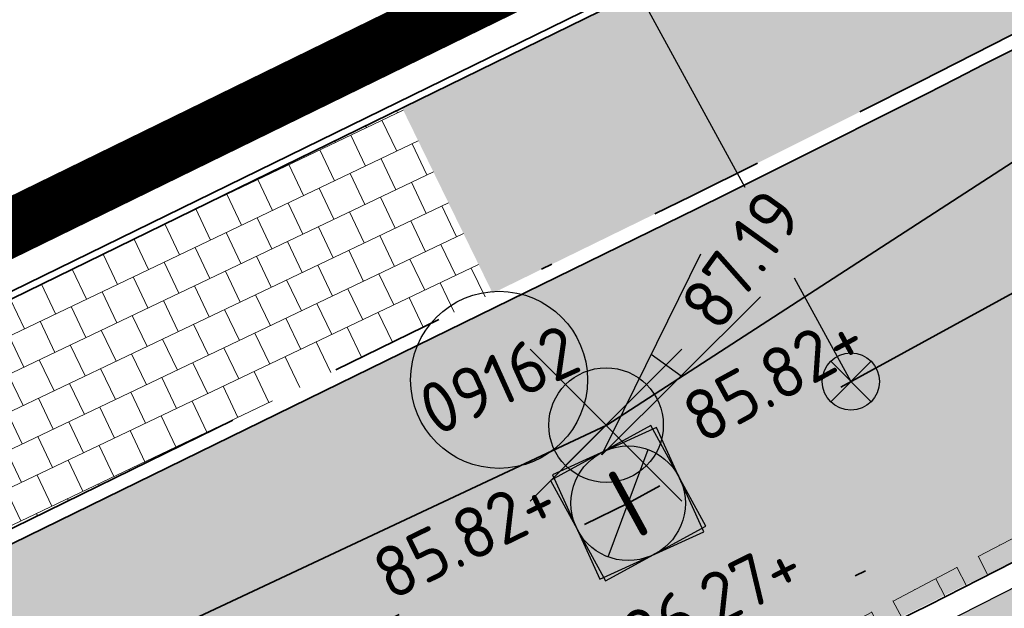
# Model space of a CAD drawing. Header units: metres. Extents: x 195696 to 514079, y 327475 to 328989.
# Tile 208 of 256: x 196127.23 to 196135.83, y 327728.24 to 327733.38. Entities that reach past the tile are written whole.
import ezdxf
from ezdxf.enums import TextEntityAlignment as Align

# ---------------------------------------------------------------- set-up
doc = ezdxf.new("R2010")
doc.units = ezdxf.units.M
for name, pattern in [('CENTER2', [1.125, 0.75, -0.125, 0.125, -0.125]), ('RI-GWA-SO', [18.450000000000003, 6, -1.8, 1.75, -1.8, 1.75, -1.8, 1.75, -1.8]), ('RI-GWA_AANSLUITLEIDING-SO', [23.000000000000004, 4, -1.8, 2.6, -1.8, 4.6, -1.8, 4.6, -1.8]), ('RI-ITR', [10.4, 5, -1.8, 0, -1.8, 0, -1.8]), ('VH-RIJWIELPADBAND', [20, 8, -2, 2, -2, 0, -2, 2, -2]), ('VH-TROTTOIRBAND_180-200', [20, 10, -2, 2, -2, 2, -2])]:
    doc.linetypes.add(name, pattern=pattern)
for name, color, linetype, lineweight in [('N-WE-GR-GRAS-A-250', 62, 'Continuous', 18), ('N-WE-KG-WERKGRENS-200-G', 14, 'CENTER2', 35), ('N-WE-RI-GWA_HULPSTUK_INLAAT-S-250', 30, 'Continuous', 25), ('N-WE-RI-GWA_PERCEELAANSLUITLEIDING_PVC_125-G', 30, 'RI-GWA_AANSLUITLEIDING-SO', 25), ('N-WE-RI-GWA_PUTNUMMER-S-250', 7, 'Continuous', 25), ('N-WE-RI-GWA_TRANSPORTLEIDING-G', 30, 'RI-GWA-SO', 35), ('N-WE-RI-ITR_RIOOLLEIDING_PVC_315-G', 151, 'RI-ITR', 35), ('N-WE-RI-OVERIG_RIOOLPUT_BETON-S-250', 10, 'Continuous', 25), ('N-WE-RI-OVERIG_RIOOLPUT_INSPECTIE-S-250', 10, 'Continuous', 25), ('N-WE-RI-VWA_STROOMRICHTING-S', 7, 'Continuous', 25), ('N-WE-VH-FUNDERING-A-250', 252, 'Continuous', 18), ('N-WE-VH-GESLOTENVERHARDING-A-200', 252, 'Continuous', 18), ('N-WE-VH-KANTOPSLUITING_OPSLUITBAND_60X200-G', 5, 'Continuous', 35), ('N-WE-VH-KANTOPSLUITING_RIJWIELPADBAND_40 120_250-G', 1, 'VH-RIJWIELPADBAND', 35), ('N-WE-VH-KANTOPSLUITING_TROTTOIRBAND_180 200_250-G', 6, 'VH-TROTTOIRBAND_180-200', 25), ('N-WE-VH-KANTOPSLUITING_VOORKANTBAND-G', 2, 'Continuous', 35), ('N-WE-VH-OPENVERHARDING_BETONSTRAATSTEEN_ANTRACIET-A', 250, 'Continuous', 18), ('N-WE-VH-OPENVERHARDING_BETONSTRAATSTEEN_ROOD-A', 13, 'Continuous', 18), ('N-WE-VH-TEGEL-A', 252, 'Continuous', 18), ('V-WE-RI-GWA_PUTDEKSELNIVEAU-S-250', 7, 'Continuous', 25), ('V-WE-RI-GWA_RIOOLLEIDING_BETON_300-G', 30, 'RI-GWA-V', 35), ('V-WE-RI-GWA_RIOOLPUT_INSPECTIEPUT-S-250', 30, 'Continuous', 25)]:
    doc.layers.add(name, color=color, linetype=linetype, lineweight=lineweight)
doc.styles.add('NLCS-ISO', font='NLCS-ISO.ttf')
doc.linetypes.add('RI-GWA-V', pattern='A,3,[24,NLCS.SHX,S=1,R=0,X=0,Y=0],3,-3', length=9)
pattern_1 = [(87.99999999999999, (0, 0), (-0.3997563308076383, 0.01395979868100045), []), (148, (0, 0), (-0.2119677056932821, -0.3392192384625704), [])]

# ---------------------------------------------------------------- blocks, each defined once
blk = doc.blocks.new('V-SRI-PUT_GWA_KUNSTSTOF-SO')
h = blk.add_hatch(color=256)
h.dxf.hatch_style = 1
h.paths.add_polyline_path([(1.414221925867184, 1.41420519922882, 0.6681786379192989), (-1.999991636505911, -8.363144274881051e-06, 0.198912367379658), (-1.414205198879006, -1.41422192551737)])
for p, q in [((-2.651642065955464, -2.651658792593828), (2.651658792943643, 2.651642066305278)), ((2.651658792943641, -2.65165879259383), (-2.651642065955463, 2.651642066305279)), ((-1.414205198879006, -1.41422192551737), (1.414221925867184, 1.41420519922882))]:
    blk.add_line(p, q)
blk.add_circle((8.36349408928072e-06, -8.363144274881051e-06), 2)
blk = doc.blocks.new('*U153')
at = {"ltscale": 0.1, "style": 'NLCS-ISO'}
for tag, p in [('MAT', (-0.5000000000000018, 0.5000000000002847)), ('BOBL', (-98.07709673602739, 1.13686837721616e-13))]:
    blk.add_attdef(tag, text='', height=1.8, dxfattribs=at).set_placement(p, align=Align.BOTTOM_RIGHT)
for tag, p in [('DIA', (0.4999999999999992, 0.5000000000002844)), ('BOBR', (105.7525793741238, -2.220446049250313e-16))]:
    blk.add_attdef(tag, text='', height=1.8, dxfattribs=at).set_placement(p, align=Align.BOTTOM_LEFT)
blk.add_attdef('JVA', text='', height=1.8, dxfattribs=at).set_placement((-2.465190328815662e-32, -0.9999999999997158), align=Align.TOP_CENTER)
at = {"ltscale": 0.1, "style": 'NLCS-ISO', "flags": 1}
blk.add_attdef('PUTNR-L', text='', height=1.8, dxfattribs=at).set_placement((1.948397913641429, -5.769780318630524), align=Align.BOTTOM_LEFT)
blk.add_attdef('PUTNR-L', text='', height=1.8, dxfattribs=at).set_placement((-0.8215082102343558, -5.885126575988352), align=Align.BOTTOM_RIGHT)
blk = doc.blocks.new('*U154')
at = {"ltscale": 0.1, "style": 'NLCS-ISO'}
for tag, p in [('MAT', (-0.5000000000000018, 0.5000000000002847)), ('BOBL', (-64.98704420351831, 1.13464793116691e-13))]:
    blk.add_attdef(tag, text='', height=1.8, dxfattribs=at).set_placement(p, align=Align.BOTTOM_RIGHT)
for tag, p in [('DIA', (0.4999999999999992, 0.5000000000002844)), ('BOBR', (49.40985727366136, -2.220446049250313e-16))]:
    blk.add_attdef(tag, text='', height=1.8, dxfattribs=at).set_placement(p, align=Align.BOTTOM_LEFT)
blk.add_attdef('JVA', text='', height=1.8, dxfattribs=at).set_placement((-2.465190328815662e-32, -0.9999999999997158), align=Align.TOP_CENTER)
at = {"ltscale": 0.1, "style": 'NLCS-ISO', "flags": 1}
blk.add_attdef('PUTNR-L', text='', height=1.8, dxfattribs=at).set_placement((1.948397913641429, -5.769780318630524), align=Align.BOTTOM_LEFT)
blk.add_attdef('PUTNR-L', text='', height=1.8, dxfattribs=at).set_placement((-0.8215082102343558, -5.885126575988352), align=Align.BOTTOM_RIGHT)
blk = doc.blocks.new('SRI-PUT_INSPECTIE-SO')
at = {"flags": 128}
blk.add_lwpolyline([(-1.999999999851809, -2.000000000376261), (2.000000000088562, -2.000000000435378), (2.000000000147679, 1.999999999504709), (-2.00000000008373, 1.999999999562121)], close=True, dxfattribs=at)
blk.add_circle((0, -7.105427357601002e-14), 1.999999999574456)
at = {"style": 'NLCS-ISO'}
blk.add_text('I', height=2.5, dxfattribs=at).set_placement((-0.002795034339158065, -0.007140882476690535), align=Align.MIDDLE_CENTER)
blk = doc.blocks.new('SRI-PUT_BETON-SO')
h = blk.add_hatch(color=256)
h.dxf.hatch_style = 1
h.paths.add_polyline_path([(1.414221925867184, 1.41420519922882, 0.6681786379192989), (-1.999991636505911, -8.363144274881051e-06, 0.198912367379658), (-1.414205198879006, -1.41422192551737)])
blk.add_line((-1.414205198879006, -1.41422192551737), (1.414221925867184, 1.41420519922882))
blk.add_lwpolyline([(-1.999991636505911, -2.000008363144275), (2.000008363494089, -2.000008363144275), (2.000008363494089, 1.999991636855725), (-1.999991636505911, 1.999991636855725)], close=True)
blk.add_circle((8.36349408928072e-06, -8.363144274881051e-06), 2)
blk = doc.blocks.new('SRI-PUTDEKSELHOOGTE-SO')
h = blk.add_hatch(color=256)
h.dxf.hatch_style = 1
h.paths.add_polyline_path([(3.018955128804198, 2.485302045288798), (0, 2.220446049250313e-16), (3.661812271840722, 1.371840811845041)])
for p, q in [((0, 0), (6.037910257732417, 4.970604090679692)), ((0, 0), (7.323624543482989, 2.743681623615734)), ((3.018955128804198, 2.485302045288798), (3.661812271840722, 1.371840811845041))]:
    blk.add_line(p, q)
at = {"style": 'NLCS-ISO'}
blk.add_attdef('PUTHGT', text='', height=1.8, rotation=30.00000000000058, dxfattribs=at).set_placement((5.01661480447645, 2.929534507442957), align=Align.MIDDLE_LEFT)
blk = doc.blocks.new('SRI-PUTNUMMER-SO')
blk.add_circle((0, 0), 3.090853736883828)
at = {"style": 'NLCS-ISO'}
blk.add_attdef('PUTNR', text='', height=1.8, dxfattribs=at).set_placement((0, 0), align=Align.MIDDLE_CENTER)
blk = doc.blocks.new('SRI-HULP_INLAAT_125MM-SO')
h = blk.add_hatch(color=256)
h.dxf.hatch_style = 1
h.paths.add_polyline_path([(-0.7071067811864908, 0.7071067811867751, 0.1989123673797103), (-1.000000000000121, 0, 0.1989123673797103), (-0.7071067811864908, -0.7071067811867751), (0, -1.387778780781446e-17)])
h = blk.add_hatch(color=256)
h.dxf.hatch_style = 1
h.paths.add_polyline_path([(1.000000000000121, 0, 0.1989123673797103), (0.7071067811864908, 0.7071067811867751), (0, -1.387778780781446e-17), (0.7071067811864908, -0.7071067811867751, 0.1989123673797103)])
for p, q in [((-0.7071067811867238, 0.707106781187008), (0.7071067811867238, -0.707106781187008)), ((-0.7071067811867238, -0.707106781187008), (0.7071067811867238, 0.707106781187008))]:
    blk.add_line(p, q)
blk.add_circle((0, 0), 1.000000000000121)
blk = doc.blocks.new('*U432')
at = {"ltscale": 0.1, "style": 'NLCS-ISO'}
for tag, p in [('MAT', (-0.5000000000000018, 0.5000000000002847)), ('BOBL', (-53.56821045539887, 1.13686837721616e-13))]:
    blk.add_attdef(tag, text='', height=1.8, dxfattribs=at).set_placement(p, align=Align.BOTTOM_RIGHT)
for tag, p in [('DIA', (0.4999999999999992, 0.5000000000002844)), ('BOBR', (57.69688685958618, -2.220446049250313e-16))]:
    blk.add_attdef(tag, text='', height=1.8, dxfattribs=at).set_placement(p, align=Align.BOTTOM_LEFT)
blk.add_attdef('JVA', text='', height=1.8, dxfattribs=at).set_placement((-2.465190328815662e-32, -0.9999999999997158), align=Align.TOP_CENTER)
at = {"ltscale": 0.1, "style": 'NLCS-ISO', "flags": 1}
blk.add_attdef('PUTNR-L', text='', height=1.8, dxfattribs=at).set_placement((1.948397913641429, -5.769780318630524), align=Align.BOTTOM_LEFT)
blk.add_attdef('PUTNR-L', text='', height=1.8, dxfattribs=at).set_placement((-0.8215082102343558, -5.885126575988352), align=Align.BOTTOM_RIGHT)

msp = doc.modelspace()

# ---------------------------------------------------------------- hatches: boundary and pattern name
at = {"layer": 'N-WE-GR-GRAS-A-250', "lineweight": 0}
h = msp.add_hatch(dxfattribs=at)
h.set_pattern_fill('AGR-GRAS_02-SO', color=256, scale=0.05, pattern_type=2)
h.set_pattern_definition([(0, (0, 0), (0.5, 0.5), [0.125, -0.375]), (0, (0.275, 0.3), (0.5, 0.5), [0.125, -0.375]), (90, (0.05, 0.175), (-0.5, 0.5), [0.125, -0.375]), (90, (0.25, 0.35), (-0.5, 0.5), [0.125, -0.375]), (45, (0.1, 0.35), (0, 0.5000000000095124), [0.125, -0.582106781]), (135, (0.275, 0), (-0.5000000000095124, 0), [0.125, -0.582106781]), (26.56505119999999, (0.125, 0.15), (0.5000000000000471, 2.000322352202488e-10), [0.125, -0.9930339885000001]), (26.56505119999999, (0.35, 0.4), (0.5000000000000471, 2.000322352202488e-10), [0.125, -0.9930339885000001]), (63.43494882, (0.35, 0), (2.54993137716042e-11, 0.500000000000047), [0.125, -0.9930339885]), (63.43494882, (0.125, 0.225), (2.54993137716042e-11, 0.500000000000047), [0.125, -0.9930339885]), (63.43494882, (0.3, 0.1), (2.54993137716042e-11, 0.500000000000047), [0.125, -0.9930339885]), (116.5650512, (0, 0.275), (-2.000324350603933e-10, 0.500000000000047), [0.125, -0.9930339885]), (153.43494882, (0.1, 0.07500000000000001), (-0.500000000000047, 2.549949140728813e-11), [0.125, -0.9930339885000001])])
edge = h.paths.add_edge_path()
edge.add_line((196137.1797916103, 327726.0571261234), (196136.8796224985, 327726.6713817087))
edge.add_line((196136.8796224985, 327726.6713817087), (196135.971021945, 327728.4534759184))
edge.add_line((196135.971021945, 327728.4534759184), (196135.2583103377, 327728.0900999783))
edge.add_line((196135.2583103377, 327728.0900999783), (196129.4485911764, 327725.248855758))
edge.add_line((196129.4485911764, 327725.248855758), (196128.2695245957, 327724.6726796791))
edge.add_arc((196128.620766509, 327723.9539105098), 0.8000000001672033, 116.0434356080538, 233.7265867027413)
edge.add_arc((196129.8040447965, 327725.5663163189), 2.799999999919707, 233.7265867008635, 293.5577917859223)
edge.add_line((196130.9231316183, 327722.9996755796), (196137.1797916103, 327726.0571261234))
edge = h.paths.add_edge_path()
edge.add_line((196146.0966257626, 327731.4876040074), (196146.4265127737, 327730.9029817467))
edge.add_arc((196098.9785311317, 327814.9897913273), 96.55000003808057, 299.4348975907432, 304.1125045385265)
edge.add_line((196153.125673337, 327735.0523814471), (196151.9388866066, 327737.0640966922))
edge.add_arc((196046.3508037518, 327916.3308159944), 208.0514356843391, 300.3507979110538, 300.4980815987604, ccw=False)
edge.add_line((196151.4777178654, 327736.7932661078), (196145.8577888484, 327733.6286967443))
edge.add_line((196145.8577888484, 327733.6286967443), (196145.1526276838, 327733.2508770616))
edge.add_line((196145.1526276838, 327733.2508770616), (196146.0966257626, 327731.4876040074))
at = {"layer": 'N-WE-VH-FUNDERING-A-250', "lineweight": 0}
h = msp.add_hatch(dxfattribs=at)
h.set_pattern_fill('AVH-FUNDERING_GRANULAAT_LAVA-SOD', color=256, scale=0.1, pattern_type=2)
h.set_pattern_definition([(18.43495, (0.025, -0.07500000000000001), (0.2500001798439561, 0.250000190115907), [0.158114, -0.158114, 0.158114, -0.316228]), (71.56505, (0.025, 0.07500000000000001), (1.027195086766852e-08, 0.5000003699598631), [0.158114, -0.316228, 0.158114, -0.158114]), (108.43495, (-0.025, 0.07500000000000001), (-0.250000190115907, 0.2500001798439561), [0.158114, -0.316228, 0.158114, -0.158114]), (161.56505, (-0.025, -0.07500000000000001), (-0.500000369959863, 1.027195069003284e-08), [0.158114, -0.158114, 0.158114, -0.316228])])
h.paths.add_polyline_path([(196132.7325527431, 327727.0818410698), (196161.2087323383, 327741.1623221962), (196160.7284595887, 327742.0394413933), (196132.2720363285, 327727.9658539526)])
h.paths.add_polyline_path([(196131.8494701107, 327726.6259661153), (196131.3804966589, 327727.5091783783), (196096.3745918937, 327708.9045381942), (196096.8172389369, 327708.0078422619)])
at = {"layer": 'N-WE-VH-GESLOTENVERHARDING-A-200', "lineweight": 0}
h = msp.add_hatch(dxfattribs=at)
h.set_pattern_fill('AVH-GESLOTEN-SOD', color=256, scale=0.2, angle=28, pattern_type=2)
h.set_pattern_definition(pattern_1)
edge = h.paths.add_edge_path()
edge.add_arc((196002.8392108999, 327994.4170410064), 300.3105728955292, 298.0902589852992, 298.1829516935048)
edge.add_arc((196098.9785311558, 327814.9897912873), 96.7499999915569, 298.1829517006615, 308.3814825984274)
edge.add_line((196159.0500707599, 327739.1480308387), (196167.2475241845, 327745.9249292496))
edge.add_arc((196165.3159395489, 327748.2203553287), 3.00000001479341, 310.0803713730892, 312.7597743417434)
edge.add_line((196167.35271758, 327746.0177352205), (196174.2066933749, 327752.3556539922))
edge.add_line((196174.2066933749, 327752.3556539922), (196176.3798590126, 327749.3575136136))
edge.add_arc((196240.5988028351, 327669.8875864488), 102.1740772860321, 128.9413703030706, 131.8372612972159)
edge.add_line((196172.4469423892, 327746.0116035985), (196162.8488733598, 327738.0444900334))
edge.add_arc((196098.9785311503, 327814.9897912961), 100.0000000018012, 298.1829516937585, 309.69520475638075, ccw=False)
edge.add_arc((196002.8392252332, 327994.417014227), 303.5605425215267, 296.6494245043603, 298.18295169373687, ccw=False)
edge.add_line((196138.9953072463, 327723.1044190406), (196125.4960893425, 327716.5077378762))
edge.add_arc((196125.7156155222, 327716.0585071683), 0.4999999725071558, 116.0434350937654, 122.373698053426)
edge.add_arc((196147.9496387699, 327669.1892882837), 52.37189080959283, 115.4455440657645, 121.0030107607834)
edge.add_arc((196121.0918731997, 327713.8589807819), 0.2500195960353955, 118.1906929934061, 229.250672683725)
edge.add_arc((196102.9812874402, 327692.8335136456), 27.49999995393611, 49.25964687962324, 58.29503817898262)
edge.add_arc((196117.5651768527, 327716.4424932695), 0.2502027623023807, 238.321955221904, 298.4773294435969)
edge.add_arc((196242.7567194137, 327480.3965558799), 266.9400155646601, 116.81138615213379, 117.9396073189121, ccw=False)
edge.add_arc((196122.1347975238, 327719.0898090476), 0.4999999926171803, 295.7619758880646, 302.1511996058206)
edge.add_arc((196122.1347102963, 327719.0897542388), 0.5000000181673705, 297.91533745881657, 302.16300455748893, ccw=False)
edge.add_arc((196242.7567191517, 327480.3965564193), 266.9400149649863, 114.75962567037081, 116.8073749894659, ccw=False)
edge.add_arc((196129.8040447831, 327725.5663163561), 3.000000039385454, 292.6419377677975, 296.8302535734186)
edge.add_line((196131.1580911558, 327722.889273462), (196136.2742470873, 327725.3788814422))
edge.add_arc((196002.8389643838, 327994.417530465), 300.3111209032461, 296.3800634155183, 298.0902565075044)
h = msp.add_hatch(dxfattribs=at)
h.set_pattern_fill('AVH-GESLOTEN-SOD', color=256, scale=0.2, angle=28, pattern_type=2)
h.set_pattern_definition(pattern_1)
h.paths.add_polyline_path([(196157.962, 327732.862, 0.00351585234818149), (196160.987, 327735.539), (196166.343, 327740.519), (196169.856, 327743.692), (196171.771, 327745.401, -0.001006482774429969), (196172.07556866, 327745.677483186), (196170.4482898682, 327744.2875916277), (196162.8808085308, 327738.0060173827, -0.05027397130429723), (196146.2309968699, 327726.8013170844, -0.006691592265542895), (196139.0174974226, 327723.0596120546), (196131.0515779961, 327719.1668953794), (196130.1345730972, 327718.7648978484, -0.08442666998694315), (196133.3878517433, 327719.5772398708, 0.09818586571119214), (196137.1347885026, 327720.6222520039), (196143.713, 327723.945), (196147.575, 327725.978), (196151.251, 327727.988, 0.03928629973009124)])
at = {"layer": 'N-WE-VH-OPENVERHARDING_BETONSTRAATSTEEN_ANTRACIET-A', "lineweight": 0}
h = msp.add_hatch(dxfattribs=at)
h.set_pattern_fill('AVH-BSS_KEIFORMAAT_KEPER', color=256, scale=2, angle=27.63056827, pattern_type=2)
h.set_pattern_definition([(27.63056827, (196130.9927234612, 327723.9109659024), (0.08865937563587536, 0.2834422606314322), [0.63, -0.21]), (297.63056827, (196130.7979405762, 327724.2830675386), (0.0886593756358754, 0.2834422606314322), [0.63, -0.21])])
edge = h.paths.add_edge_path()
edge.add_line((196151.3766722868, 327736.9658632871), (196145.7480013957, 327733.7964038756))
edge.add_line((196145.7480013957, 327733.7964038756), (196140.4951084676, 327730.9841787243))
edge.add_line((196140.4951084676, 327730.9841787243), (196135.1866944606, 327728.2776843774))
edge.add_line((196135.1866944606, 327728.2776843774), (196129.3607264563, 327725.4285215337))
at = {"layer": 'N-WE-VH-OPENVERHARDING_BETONSTRAATSTEEN_ROOD-A', "lineweight": 0}
h = msp.add_hatch(dxfattribs=at)
h.set_pattern_fill('AVH-BSS_KEIFORMAAT_KEPER', color=256, scale=2, angle=27.04, pattern_type=2)
h.set_pattern_definition([(27.04000000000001, (196090.4172369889, 327711.2307072), (0.09157615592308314, 0.2825133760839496), [0.63, -0.21]), (297.04, (196090.2262997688, 327711.604796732), (0.09157615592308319, 0.2825133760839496), [0.63, -0.21])])
edge = h.paths.add_edge_path()
edge.add_arc((196129.5578064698, 327723.2988013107), 6.000000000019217, 116.0434352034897, 186.775137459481)
edge.add_line((196123.5997057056, 327722.5909628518), (196128.1641339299, 327724.858349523))
edge.add_line((196128.1641339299, 327724.858349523), (196129.3431462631, 327725.4344990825))
edge.add_line((196129.3431462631, 327725.4344990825), (196135.169114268, 327728.2836619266))
edge.add_line((196135.169114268, 327728.2836619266), (196140.477528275, 327730.9901562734))
edge.add_line((196140.477528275, 327730.9901562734), (196145.7303849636, 327733.8023615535))
edge.add_line((196145.7303849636, 327733.8023615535), (196151.3672299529, 327736.976572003))
edge.add_arc((196055.3583026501, 327900.946979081), 190.0105484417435, 300.3500800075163, 303.0306060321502)
edge.add_arc((196148.3731287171, 327756.6093568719), 18.31286083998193, 305.2050558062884, 323.2766809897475)
edge.add_line((196163.0514790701, 327745.6591558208), (196160.4651052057, 327746.2447989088))
edge.add_arc((196159.7717494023, 327742.5224918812), 3.786332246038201, 79.44841532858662, 111.7730900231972)
edge.add_arc((196008.9082184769, 327988.115945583), 284.4985057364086, 301.6584053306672, 301.6912803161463, ccw=False)
edge.add_arc((196055.4662570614, 327900.7983783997), 185.8417143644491, 300.20861194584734, 303.56997308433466, ccw=False)
edge.add_arc((196002.8123851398, 327994.4706759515), 293.2905422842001, 296.38406730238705, 299.89061746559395, ccw=False)
edge.add_line((196133.1466207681, 327731.7306348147), (196126.9234921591, 327728.6895700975))
edge = h.paths.add_edge_path()
edge.add_line((196092.0888065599, 327707.6849695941), (196098.6010209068, 327710.7550273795))
edge.add_line((196098.6010209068, 327710.7550273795), (196103.7600966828, 327713.1871741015))
edge.add_line((196103.7600966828, 327713.1871741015), (196110.664544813, 327716.4768463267))
edge.add_arc((196110.8796096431, 327716.0254627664), 0.4999999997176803, 71.19305172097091, 115.475789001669, ccw=False)
edge.add_arc((196102.98128756, 327692.8335135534), 25.00000000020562, 70.16330769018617, 71.19305173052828, ccw=False)
edge.add_arc((196110.833448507, 327715.3840384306), 1.154073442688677, 25.978416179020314, 56.8343648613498, ccw=False)
edge.add_arc((196110.8334421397, 327715.384051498), 1.154073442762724, 25.97769450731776, 84.75755282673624)
edge.add_line((196110.9388902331, 327716.5332974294), (196122.351489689, 327721.9709096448))
edge.add_line((196122.351489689, 327721.9709096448), (196123.4099120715, 327722.496682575))
edge.add_arc((196129.5578064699, 327723.2988013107), 6.200000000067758, 130.6359857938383, 187.433419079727, ccw=False)
edge.add_line((196125.5200504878, 327728.0037483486), (196124.0405113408, 327727.2807399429))
edge.add_line((196124.0405113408, 327727.2807399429), (196102.0469885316, 327716.8017733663))
edge.add_line((196102.0469885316, 327716.8017733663), (196090.3710454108, 327711.2973752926))
edge.add_line((196090.3710454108, 327711.2973752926), (196092.0888065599, 327707.6849695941))
at = {"layer": 'N-WE-VH-TEGEL-A', "lineweight": 0}
h = msp.add_hatch(dxfattribs=at)
h.set_pattern_fill('AVH-TEGEL_300X300_HALFST', color=256, angle=26, pattern_type=2)
h.set_pattern_definition([(26, (196084.9175331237, 327710.849203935), (0.2038825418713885, 0.2663304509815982), [0.3, -0.3]), (116, (196084.9175331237, 327710.849203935), (-0.2696382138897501, -0.1315113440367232), [])])
h.paths.add_polyline_path([(196097.7486920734, 327714.9080907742), (196096.9811346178, 327716.536235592), (196087.8185852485, 327712.216728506), (196084.9175331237, 327710.8492039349), (196085.6850352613, 327709.2210330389), (196088.5861427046, 327710.588583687)])
h.paths.add_polyline_path([(196120.3590985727, 327725.6596299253), (196119.5848651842, 327727.284610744), (196111.4506282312, 327723.408997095), (196112.2248616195, 327721.7840162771)])
edge = h.paths.add_edge_path()
edge.add_line((196147.9698064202, 327741.832365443), (196148.8665455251, 327740.2716415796))
edge.add_arc((196002.8123846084, 327994.4706756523), 293.1705422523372, 296.3841371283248, 299.88021715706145, ccw=False)
edge.add_line((196133.0936139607, 327731.8382935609), (196131.3596919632, 327730.9909755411))
edge.add_line((196131.3596919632, 327730.9909755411), (196130.5693976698, 327732.6082061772))
edge.add_line((196130.5693976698, 327732.6082061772), (196132.2985039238, 327733.453170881))
edge.add_arc((196002.8123845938, 327994.4706756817), 291.3705422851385, 296.3851878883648, 299.8802171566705)
edge = h.paths.add_edge_path()
edge.add_line((196158.4262673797, 327746.212626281), (196157.4757233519, 327747.7447567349))
edge.add_arc((196008.9084809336, 327988.1156118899), 282.5780839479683, 301.7191791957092, 303.9467642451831)
edge.add_line((196166.7064045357, 327753.7010457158), (196170.6535751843, 327756.4069573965))
edge.add_line((196170.6535751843, 327756.4069573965), (196170.693506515, 327756.4359011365))
edge.add_line((196170.693506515, 327756.4359011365), (196171.7281170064, 327754.9266929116))
edge.add_arc((196031.6549995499, 327951.5240416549), 241.3938602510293, 305.44610137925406, 305.46939015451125, ccw=False)
edge.add_arc((195987.8353604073, 328021.1788730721), 323.5856832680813, 301.8157425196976, 304.6143552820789, ccw=False)
h = msp.add_hatch(dxfattribs=at)
h.set_pattern_fill('AVH-TEGEL_300X300_HALFST', color=256, angle=-64.52421101, pattern_type=2)
h.set_pattern_definition([(295.47578899, (196119.5590574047, 327727.3387767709), (0.2644539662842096, -0.2063106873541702), [0.2999999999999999, -0.2999999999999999]), (25.47578899, (196119.5590574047, 327727.3387767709), (-0.1290388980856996, 0.27083013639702), [])])
h.paths.add_polyline_path([(196131.3596919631, 327730.9909755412), (196130.5693976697, 327732.6082061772), (196123.2060761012, 327729.0099618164), (196119.5848651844, 327727.2846107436), (196120.3590985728, 327725.6596299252), (196123.9883591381, 327727.3888163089)])

# ---------------------------------------------------------------- linework, layer by layer
at = {"layer": 'N-WE-KG-WERKGRENS-200-G', "ltscale": 20, "const_width": 0.5, "flags": 128}
msp.add_lwpolyline([(195828.5449324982, 327534.879240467, 0.003022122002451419), (195829.93590122, 327535.771814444, 0.01445730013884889), (195849.9203571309, 327549.7795194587), (195856.8154032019, 327554.916298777, 0.003168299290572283), (195864.1639217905, 327560.5850023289, 0.004116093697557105), (195873.665133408, 327568.1354444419), (195875.2468758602, 327569.7402853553, -0.04590442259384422), (195893.6684553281, 327584.1758765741, -0.003920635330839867), (195895.415665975, 327585.2829132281), (195899.6903654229, 327587.1140162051), (195908.6549476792, 327591.1456296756), (195913.7783480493, 327593.5262803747), (195911.7519175, 327599.815644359, 0.01672595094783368), (195914.3030782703, 327602.3834741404, -0.05873833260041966), (195918.1914157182, 327605.6903519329, -0.0149636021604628), (195933.7835255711, 327615.4114837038, -0.02290013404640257), (195960.6453597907, 327629.6436936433), (195962.2695904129, 327626.1022357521), (195964.6556142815, 327627.196545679), (195963.0164419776, 327630.7705827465), (195985.3556549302, 327641.6865604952), (195986.2883373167, 327639.6407298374), (195991.3787427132, 327641.9896044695), (195991.2167854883, 327642.3405929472), (196016.8331699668, 327654.1033951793), (196043.3648561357, 327666.2187952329), (196062.7450758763, 327674.9827924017, -0.2249660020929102), (196073.449816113, 327674.7914675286, -0.1421209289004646), (196089.6624870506, 327659.9048043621), (196098.6602686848, 327645.085066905), (196102.7039221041, 327638.3856411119), (196105.2942913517, 327634.0936276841), (196104.5483598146, 327630.4830016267), (196106.5069983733, 327630.0783598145), (196106.8157439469, 327631.572819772), (196109.5556329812, 327627.0332549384), (196106.9175713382, 327623.6433724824), (196107.2726273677, 327621.2378997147), (196108.1724373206, 327618.762568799), (196115.3588616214, 327620.4646843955), (196117.1091711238, 327616.5289866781), (196119.7797565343, 327617.7166670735), (196121.91969184, 327613.0267845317, -0.00392140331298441), (196122.0892688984, 327612.647286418), (196123.750845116, 327608.8491332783), (196134.2791748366, 327613.0028017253), (196129.7162030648, 327622.9043765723), (196131.4787331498, 327623.7577356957), (196131.9220392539, 327622.8057424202), (196136.5309742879, 327625.0444784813), (196135.9782779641, 327626.2430509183, 0.0008442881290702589), (196135.4677727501, 327627.3242460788, 0.00200703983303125), (196134.3940288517, 327629.5648853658, 0.01591494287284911), (196124.8497653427, 327647.7894020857), (196123.6001729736, 327650.0628411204), (196120.6893621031, 327655.3570407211, -0.0299467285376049), (196119.8876454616, 327657.1722740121, -0.03392687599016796), (196119.2473421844, 327659.3243675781, -0.079656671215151), (196118.7071710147, 327669.5938870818, -0.05596398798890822), (196120.895766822, 327679.4810814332, -0.02465094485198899), (196122.3280872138, 327683.3089118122, -0.06398449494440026), (196127.6991712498, 327692.3564989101, -0.0612915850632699), (196136.293138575, 327701.4290951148, -0.002153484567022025), (196137.0448438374, 327702.0496886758), (196134.1238128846, 327705.3584450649), (196130.8403230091, 327710.2730661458), (196128.7795578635, 327714.2167266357), (196130.2824716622, 327714.9511575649), (196136.9835533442, 327718.6725045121), (196150.0915809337, 327725.9518544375), (196156.6698113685, 327729.6049777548, 0.02051814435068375), (196159.759876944, 327731.9555349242, 0.01138610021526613), (196162.7602591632, 327734.61370686), (196165.2195120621, 327736.8760195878), (196167.7078296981, 327739.1642312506), (196170.8379913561, 327742.0864486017), (196172.2114536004, 327743.3378795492), (196172.7900103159, 327745.3866384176), (196177.2139084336, 327749.0588039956), (196171.1339694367, 327757.446802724), (196170.3308734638, 327756.8646883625), (196166.3917223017, 327754.1642742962, -0.0100198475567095), (196156.8914572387, 327748.0422097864, -0.01471472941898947), (196147.7306214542, 327742.3407961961, -0.01528916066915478), (196132.0511333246, 327733.9555756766), (196122.9626991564, 327729.5143181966), (196100.9848614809, 327719.042824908), (196087.5797895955, 327712.7232624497), (196081.7786652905, 327709.9886752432, -0.2480229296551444), (196065.9737873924, 327710.7727387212, -0.0712461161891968), (196063.1016454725, 327712.8429666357), (196060.8679620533, 327714.9103437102), (196050.3103998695, 327724.2971762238), (196044.9293871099, 327729.4094879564), (196037.4614946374, 327736.5039462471), (196032.9629942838, 327731.7832916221), (196022.0346868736, 327741.8797633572), (196018.5616055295, 327737.8270700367), (196029.6593570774, 327728.3165073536), (196024.2891402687, 327722.6810873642), (196034.8576936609, 327713.3451998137), (196036.6471843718, 327711.7636285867), (196037.5375465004, 327710.9511731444), (196040.1934819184, 327706.0842392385), (196041.8161890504, 327702.9959890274), (196042.3214468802, 327700.6229266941), (196041.2663362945, 327695.3568707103), (196023.709869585, 327687.1903512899), (196023.4951042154, 327687.5758275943), (195979.9437075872, 327667.9113284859), (195976.7737302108, 327674.8803333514), (195975.8441556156, 327679.2544665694), (195926.1986886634, 327656.7524510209), (195882.7902105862, 327637.089170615), (195881.879234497, 327639.009765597), (195874.9585656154, 327635.9455117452), (195875.384539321, 327634.9207798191, -0.04918109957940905), (195875.5385754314, 327634.4258961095, -0.2318256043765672), (195874.9557544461, 327632.1454860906, -0.07746400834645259), (195874.3361499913, 327631.6101987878), (195873.9705564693, 327631.4274020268), (195873.5946628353, 327631.2433504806), (195871.5802376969, 327630.3158382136), (195870.8957485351, 327630.0005341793), (195869.0103416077, 327629.1436501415), (195872.6494445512, 327620.8904526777), (195873.4676874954, 327621.2196042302, -0.07566582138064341), (195875.1650564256, 327621.7493192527), (195875.3232605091, 327621.7713942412), (195875.4866921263, 327621.7896601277, -0.08613164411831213), (195877.2482289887, 327621.6983242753, -0.01963332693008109), (195877.6368416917, 327621.5943180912, -0.1395863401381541), (195880.0341996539, 327620.0301874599, -0.05548109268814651), (195880.685988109, 327619.0919567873), (195880.8395418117, 327618.7565879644), (195880.9070976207, 327618.608889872), (195878.4306356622, 327617.5280064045), (195879.5647862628, 327616.8923987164), (195882.3475669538, 327610.7493257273), (195879.8452018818, 327608.734657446, 0.1964746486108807), (195876.1627006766, 327602.0723668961, -0.1879515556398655), (195875.3311774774, 327600.5077894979), (195872.4633350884, 327598.0391846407, 0.01059940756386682), (195868.9136781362, 327594.85022724), (195868.0938996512, 327594.081733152, -0.02178076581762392), (195864.8276881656, 327591.2767985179), (195861.4742628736, 327588.6417396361), (195859.1297837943, 327585.548004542, -0.03149793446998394), (195856.5342211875, 327582.6121502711, -0.008822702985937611), (195850.2659221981, 327577.0803502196, -0.01452253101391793), (195839.5124260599, 327568.4463028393), (195839.2340966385, 327568.2322805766, -0.02049592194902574), (195820.3248775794, 327554.9465112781), (195818.0145626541, 327553.4715049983), (195816.984273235, 327552.8391840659), (195828.5449324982, 327534.879240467)], format="xyb", close=True, dxfattribs=at)
at = {"layer": 'N-WE-RI-GWA_PERCEELAANSLUITLEIDING_PVC_125-G', "ltscale": 0.5}
msp.add_lwpolyline([(196132.6036778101, 327733.6718025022), (196134.4882557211, 327730.2200718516)], dxfattribs=at)
at = {"layer": 'N-WE-RI-GWA_TRANSPORTLEIDING-G'}
for p, q in [((196162.0922203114, 327745.2913005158, 86.792), (196132.543, 327729.158, 86.792)), ((196162.0922203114, 327745.2913005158, 86.792), (196132.543, 327729.158, 86.792)), ((196082.391, 327704.7580058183), (196132.543, 327729.158)), ((196082.391, 327704.7580058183), (196132.543, 327729.158))]:
    msp.add_line(p, q, dxfattribs=at)
at = {"layer": 'N-WE-RI-ITR_RIOOLLEIDING_PVC_315-G'}
msp.add_line((196161.407155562, 327741.8410181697), (196132.0600769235, 327727.3028627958), dxfattribs=at)
at = {"layer": 'N-WE-VH-KANTOPSLUITING_OPSLUITBAND_60X200-G', "flags": 128}
msp.add_lwpolyline([(196037.2564862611, 327735.9262907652), (196044.5436735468, 327729.0035014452), (196049.9313920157, 327723.8848188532), (196060.4916845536, 327714.4955587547), (196062.7171864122, 327712.4357540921, 0.07084739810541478), (196065.7007420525, 327710.2835941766, 0.2478126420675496), (196082.0164809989, 327709.4816793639), (196087.8185852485, 327712.216728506), (196101.2246966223, 327718.536781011), (196123.2060761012, 327729.0099618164), (196132.2985039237, 327733.453170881, 0.01529194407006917), (196148.0110453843, 327741.8560644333, 0.01470401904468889), (196157.1933448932, 327747.5704546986, 0.01001359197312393), (196166.7064045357, 327753.7010457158), (196170.6535751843, 327756.4069573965), (196171.462623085, 327756.9933859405)], format="xyb", dxfattribs=at)
at = {"layer": 'N-WE-VH-KANTOPSLUITING_RIJWIELPADBAND_40 120_250-G', "ltscale": 0.5, "flags": 128}
msp.add_lwpolyline([(196172.5190098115, 327755.5359748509), (196171.6908307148, 327754.9356792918), (196167.7178962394, 327752.2121056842, -0.009993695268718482), (196158.1636682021, 327746.0540831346, -0.01466999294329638), (196148.9124028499, 327740.2979951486, -0.0153008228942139), (196133.0936139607, 327731.8382935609), (196123.9883591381, 327727.3888163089), (196101.9955952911, 327716.9102113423), (196096.8441671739, 327714.4816699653), (196088.5861427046, 327710.588583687), (196084.396909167, 327708.6138243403, -0.3003915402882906), (196060.5291952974, 327712.0536244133), (196048.7131524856, 327722.5593844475), (196043.3038799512, 327727.6985448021), (196036.0167408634, 327734.6212883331)], format="xyb", dxfattribs=at)
at = {"layer": 'N-WE-VH-KANTOPSLUITING_TROTTOIRBAND_180 200_250-G', "ltscale": 0.5, "flags": 128}
msp.add_lwpolyline([(196151.469731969, 327736.7887368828), (196145.8442759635, 327733.6210877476), (196145.1526588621, 327733.2508188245), (196146.0966257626, 327731.4876040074), (196141.5140345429, 327729.0342362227), (196136.8796224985, 327726.6713817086), (196135.9711825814, 327728.4531608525), (196135.2574479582, 327728.0892633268), (196129.4485815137, 327725.2488510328), (196128.2695245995, 327724.672679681, 0.563949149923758), (196128.1474551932, 327723.3089481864, 0.2671599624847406), (196130.9231316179, 327722.9996755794), (196137.4641375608, 327726.1960778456, 0.006676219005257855), (196144.577987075, 327729.8863711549, 0.04452888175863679), (196158.9258918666, 327739.3048096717, 0.3215184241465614), (196159.5031859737, 327741.3218719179, 0.4842562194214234), (196159.0571732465, 327741.4723752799, -0.01171489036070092), (196151.4759208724, 327736.7922140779, -0.01171489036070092)], format="xyb", dxfattribs=at)
at = {"layer": 'N-WE-VH-KANTOPSLUITING_VOORKANTBAND-G', "flags": 128}
for points in [[(196171.4274101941, 327757.0419663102), (196170.619, 327756.456), (196166.6726884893, 327753.7506772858, -0.01001426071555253), (196157.161, 327747.621, -0.01470516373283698), (196147.981, 327741.908, -0.01529164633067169), (196132.272, 327733.507), (196123.18, 327729.064), (196101.199, 327718.591), (196087.793, 327712.271), (196081.991, 327709.536, -0.2478344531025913), (196065.73, 327710.336, -0.07088865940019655), (196062.7583742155, 327712.4793879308), (196060.532, 327714.54), (196049.972, 327723.929), (196044.585, 327729.047), (196037.2978111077, 327735.9697908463)], [(196172.5894355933, 327755.4388141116), (196171.7599810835, 327754.8375940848), (196167.7853297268, 327752.1128435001, -0.009992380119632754), (196158.2283548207, 327745.9529908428, -0.01466774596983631), (196148.9724930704, 327740.1941237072, -0.01530141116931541), (196133.1466207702, 327731.7306348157), (196124.0405113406, 327727.2807399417), (196102.0469885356, 327716.8017733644), (196096.895337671, 327714.3731269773), (196088.6373132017, 327710.4800406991), (196084.4480759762, 327708.5052796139, -0.3003915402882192), (196060.449460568, 327711.9639451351), (196048.6319365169, 327722.4710221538), (196043.2212270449, 327727.6115476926), (196035.9340911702, 327734.5342881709)], [(196151.3766722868, 327736.9658632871), (196145.7480013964, 327733.796403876), (196144.8819406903, 327733.3327436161), (196145.8259075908, 327731.569528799), (196141.4214048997, 327729.2115037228), (196136.9669564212, 327726.9404036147), (196136.0585165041, 327728.7221827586), (196135.1680921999, 327728.2682000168), (196129.3607264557, 327725.4285215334), (196128.1817141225, 327724.8523719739, 0.563949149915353), (196128.0291273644, 327723.1477076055, 0.2675540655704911), (196131.0071109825, 327722.8181111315), (196137.5529035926, 327726.016852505, 0.00667710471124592), (196144.6724447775, 327729.7100823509, 0.04452888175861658), (196159.0500707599, 327739.1480308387, 0.3215184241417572), (196159.6915086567, 327741.3892111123, 0.4842562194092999), (196158.9481541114, 327741.6400500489, -0.01171489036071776), (196151.3748765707, 327736.9648120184)]]:
    msp.add_lwpolyline(points, format="xyb", dxfattribs=at)
at = {"layer": 'V-WE-RI-GWA_RIOOLLEIDING_BETON_300-G', "flags": 128}
msp.add_lwpolyline([(196081.32, 327705.9), (196132.3553965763, 327729.84), (196164.7099640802, 327750.7969598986)], dxfattribs=at)

# ---------------------------------------------------------------- block references
at = {"layer": 'N-WE-RI-GWA_HULPSTUK_INLAAT-S-250', "xscale": 0.25, "yscale": 0.25, "zscale": 0.25}
msp.add_blockref('SRI-HULP_INLAAT_125MM-SO', (196134.4882557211, 327730.2200718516), dxfattribs=at)
at = {"layer": 'N-WE-RI-GWA_PUTNUMMER-S-250', "xscale": 0.25, "yscale": 0.25, "zscale": 0.25, "rotation": 24.3}
msp.add_blockref('SRI-PUTNUMMER-SO', (196131.4156274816, 327730.2351011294), dxfattribs=at).add_auto_attribs({'PUTNR': '09162'})
at = {"layer": 'N-WE-RI-OVERIG_RIOOLPUT_BETON-S-250', "xscale": 0.25, "yscale": 0.25, "zscale": 0.25, "rotation": 24.41}
msp.add_blockref('SRI-PUT_BETON-SO', (196132.543, 327729.158), dxfattribs=at)
at = {"layer": 'N-WE-RI-OVERIG_RIOOLPUT_INSPECTIE-S-250', "xscale": 0.25, "yscale": 0.25, "zscale": 0.25, "rotation": 28.63368321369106}
msp.add_blockref('SRI-PUT_INSPECTIE-SO', (196132.543, 327729.158), dxfattribs=at)
at = {"layer": 'N-WE-RI-VWA_STROOMRICHTING-S'}
ref = msp.add_blockref('*U154', (196148.982203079, 327738.1334856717, 86.792), dxfattribs=dict(at, xscale=0.2499999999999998, yscale=0.2499999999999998, zscale=0.2499999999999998, rotation=28.63368321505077))
ref.add_attrib('BOBL', '85.82+', dxfattribs={"layer": '0', "ltscale": 0.1, "height": 0.4499999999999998, "rotation": 28.63368321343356, "style": 'NLCS-ISO'}).set_placement((196134.7223980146, 327730.3479089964, 86.792), align=Align.BOTTOM_RIGHT)
ref = msp.add_blockref('*U432', (196146.1735178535, 327734.2946053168), dxfattribs=dict(at, xscale=0.2499999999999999, yscale=0.2499999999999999, zscale=0.2499999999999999, rotation=26.34251371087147))
ref.add_attrib('BOBL', '86.27+', dxfattribs={"layer": '0', "ltscale": 0.1, "height": 0.4499999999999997, "rotation": 26.34251371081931, "style": 'NLCS-ISO'}).set_placement((196134.1721304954, 327728.3520659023), align=Align.BOTTOM_RIGHT)
ref = msp.add_blockref('*U153', (196106.7522140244, 327716.611557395), dxfattribs=dict(at, xscale=0.2499999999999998, yscale=0.2499999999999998, zscale=0.2499999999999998, rotation=25.94388802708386))
ref.add_attrib('BOBR', '85.82+', dxfattribs={"layer": '0', "ltscale": 0.1, "height": 0.4499999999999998, "rotation": 25.94388802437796, "style": 'NLCS-ISO'}).set_placement((196130.5260000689, 327728.178000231), align=Align.BOTTOM_LEFT)
at = {"layer": 'V-WE-RI-GWA_PUTDEKSELNIVEAU-S-250', "xscale": 0.25, "yscale": 0.25, "zscale": 0.25, "rotation": 24.3}
msp.add_blockref('SRI-PUTDEKSELHOOGTE-SO', (196132.3130328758, 327729.581476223), dxfattribs=at).add_auto_attribs({'PUTHGT': '87.19'})
at = {"layer": 'V-WE-RI-GWA_RIOOLPUT_INSPECTIEPUT-S-250', "xscale": 0.25, "yscale": 0.25, "zscale": 0.25}
msp.add_blockref('V-SRI-PUT_GWA_KUNSTSTOF-SO', (196132.35, 327729.84), dxfattribs=at)

doc.saveas('drawing.dxf')
